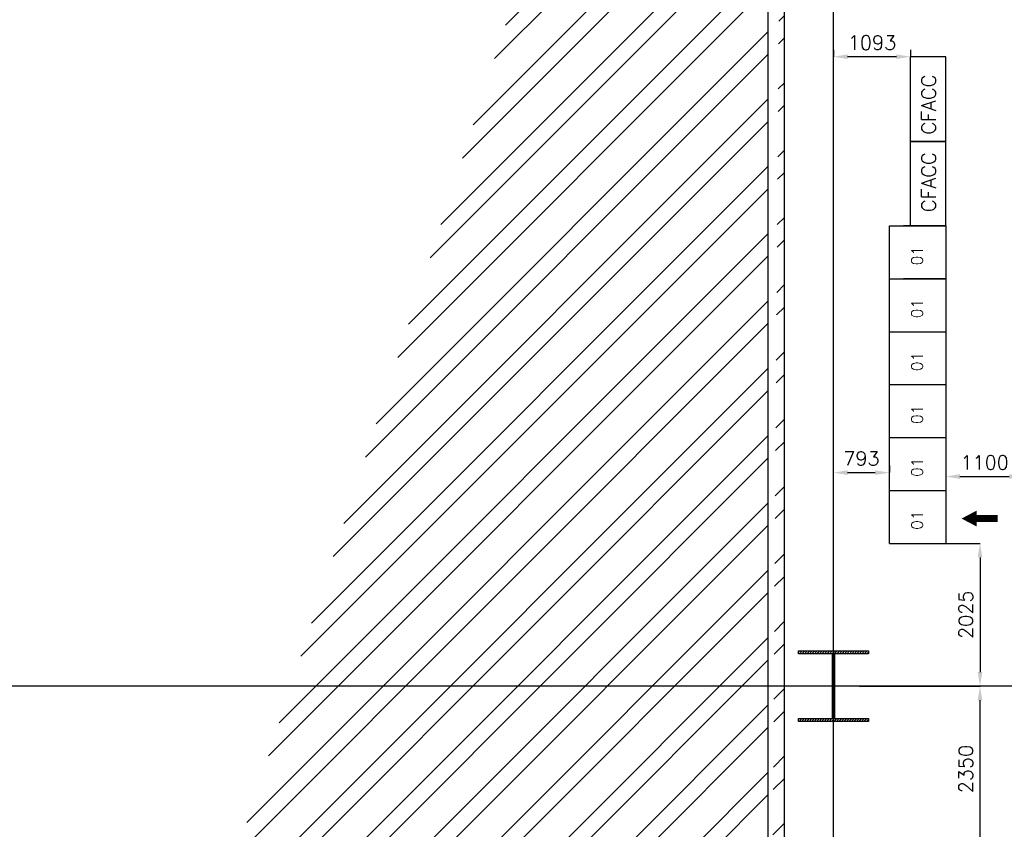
# Model space of a CAD drawing. Extents: x 361682 to 759535, y 756798 to 1113679.
# Tile 43 of 80: x 555884 to 569850, y 972530 to 984009. Entities that reach past the tile are written whole.
import ezdxf

# ---------------------------------------------------------------- set-up
doc = ezdxf.new("R2010")
doc.units = 0
doc.header["$LTSCALE"] = 700
doc.header["$MEASUREMENT"] = 0
doc.header["$PDMODE"] = 2
doc.header["$PDSIZE"] = -1
doc.linetypes.add('CENTER', pattern=[2, 1.25, -0.25, 0.25, -0.25])
doc.layers.get('0').update_dxf_attribs({"linetype": 'CONTINUOUS'})
doc.layers.get('DEFPOINTS').update_dxf_attribs({"linetype": 'CONTINUOUS'})
for name, color, linetype in [('CEN', 2, 'CENTER'), ('COL', 1, 'CONTINUOUS'), ('DIM', 4, 'CONTINUOUS'), ('GRID', 9, 'CONTINUOUS'), ('PNL', 6, 'CONTINUOUS'), ('PNLDIM', 6, 'CONTINUOUS'), ('PNLTXT', 2, 'CONTINUOUS'), ('WALL', 7, 'CONTINUOUS')]:
    doc.layers.add(name, color=color, linetype=linetype)
doc.styles.add('ROMANS', font='romans.shx')
doc.dimstyles.new('STANDARD$0', dxfattribs={"dimtxt": 200, "dimasz": 200, "dimexe": 0, "dimexo": 100, "dimgap": 100, "dimtad": 1, "dimdec": 0, "dimzin": 0, "dimdsep": 46, "dimtxsty": 'ROMANS', "dimcen": 0.09, "dimclrd": 256, "dimclre": 256, "dimclrt": 256, "dimadec": 0, "dimazin": 0, "dimtfac": 1, "dimtdec": 0, "dimtmove": 0, "dimatfit": 3, "dimfxl": 1, "dimtolj": 1, "dimtzin": 0, "dimlwd": -1, "dimlwe": -1, "dimarcsym": 0})

# ---------------------------------------------------------------- blocks, each defined once
blk = doc.blocks.new('*D1755')
at = {"layer": 'DEFPOINTS', "color": 0, "transparency": 16777216}
for p in [(568220, 977587), (568220, 977587), (567427, 977362)]:
    blk.add_point(p, dxfattribs=at)
at = {"layer": 'PNLDIM', "transparency": 16777216}
for p, q in [((567427, 977462), (567427, 977587)), ((567627, 977587), (568020, 977587)), ((568220, 977687), (568220, 977587))]:
    blk.add_line(p, q, dxfattribs=at)
for points in [[(567627, 977620), (567627, 977554), (567427, 977587)], [(568020, 977620), (568020, 977554), (568220, 977587)]]:
    blk.add_solid(points, dxfattribs=at)
at = {"layer": 'PNLDIM', "transparency": 16777216, "insert": (567823, 977787), "char_height": 200, "attachment_point": 5, "style": 'ROMANS'}
blk.add_mtext('\\A1;793', dxfattribs=at)
blk = doc.blocks.new('*D1756')
at = {"layer": 'DEFPOINTS', "color": 0, "transparency": 16777216}
for p in [(569020, 977737), (570120, 977532), (570120, 977398)]:
    blk.add_point(p, dxfattribs=at)
at = {"layer": 'PNLDIM', "transparency": 16777216}
for p, q in [((569020, 977637), (569020, 977532)), ((569220, 977532), (569920, 977532)), ((570120, 977498), (570120, 977532))]:
    blk.add_line(p, q, dxfattribs=at)
for points in [[(569220, 977565), (569220, 977499), (569020, 977532)], [(569920, 977565), (569920, 977499), (570120, 977532)]]:
    blk.add_solid(points, dxfattribs=at)
at = {"layer": 'PNLDIM', "transparency": 16777216, "insert": (569570, 977732), "char_height": 200, "attachment_point": 5, "style": 'ROMANS'}
blk.add_mtext('\\A1;1100', dxfattribs=at)
blk = doc.blocks.new('*D1909')
at = {"layer": 'DEFPOINTS', "color": 0, "transparency": 16777216}
for p in [(569327, 974559), (569505, 974559), (569120, 972209)]:
    blk.add_point(p, dxfattribs=at)
at = {"layer": 'PNLDIM', "transparency": 16777216}
for p, q in [((569427, 974559), (569505, 974559)), ((569505, 972409), (569505, 974359)), ((569220, 972209), (569505, 972209))]:
    blk.add_line(p, q, dxfattribs=at)
for points in [[(569472, 974359), (569538, 974359), (569505, 974559)], [(569472, 972409), (569538, 972409), (569505, 972209)]]:
    blk.add_solid(points, dxfattribs=at)
at = {"layer": 'PNLDIM', "transparency": 16777216, "insert": (569305, 973384), "char_height": 200, "attachment_point": 5, "rotation": 90, "style": 'ROMANS'}
blk.add_mtext('\\A1;2350', dxfattribs=at)
blk = doc.blocks.new('*D1768')
at = {"layer": 'DEFPOINTS', "color": 0, "transparency": 16777216}
for p in [(567427, 983484), (567427, 983484), (568520, 983484)]:
    blk.add_point(p, dxfattribs=at)
at = {"layer": 'PNLDIM', "transparency": 16777216}
for p, q in [((567427, 983584), (567427, 983484)), ((568520, 983584), (568520, 983484)), ((568320, 983484), (567627, 983484))]:
    blk.add_line(p, q, dxfattribs=at)
for points in [[(567627, 983518), (567627, 983451), (567427, 983484)], [(568320, 983518), (568320, 983451), (568520, 983484)]]:
    blk.add_solid(points, dxfattribs=at)
at = {"layer": 'PNLDIM', "transparency": 16777216, "insert": (567973, 983684), "char_height": 200, "attachment_point": 5, "style": 'ROMANS'}
blk.add_mtext('\\A1;1093', dxfattribs=at)
blk = doc.blocks.new('*D1867')
at = {"layer": 'DEFPOINTS', "color": 0, "transparency": 16777216}
for p in [(568620, 976584), (569327, 974559), (569505, 974559)]:
    blk.add_point(p, dxfattribs=at)
at = {"layer": 'PNLDIM', "transparency": 16777216}
for p, q in [((568720, 976584), (569505, 976584)), ((569505, 976384), (569505, 974759)), ((569427, 974559), (569505, 974559))]:
    blk.add_line(p, q, dxfattribs=at)
for points in [[(569472, 976384), (569538, 976384), (569505, 976584)], [(569472, 974759), (569538, 974759), (569505, 974559)]]:
    blk.add_solid(points, dxfattribs=at)
at = {"layer": 'PNLDIM', "transparency": 16777216, "insert": (569305, 975572), "char_height": 200, "attachment_point": 5, "rotation": 90, "style": 'ROMANS'}
blk.add_mtext('\\A1;2025', dxfattribs=at)
blk = doc.blocks.new('A$C459100B9')
at = {"layer": 'COL'}
h = blk.add_hatch(dxfattribs=at)
h.set_pattern_fill('ANSI31', color=256, scale=200, angle=180, style=0)
h.set_pattern_definition([(225, (-560004.63, -115195.517), (17.6776695, -17.6776695), [])])
h.paths.add_polyline_path([(495, 500), (0, 500), (0, 460), (14, 460), (495, 460)])
h.paths.add_polyline_path([(0, 500), (-495, 500), (-495, 460), (0, 460)])
h.paths.add_polyline_path([(14, 460), (0, 460), (0, 0), (14, 0)])
h.paths.add_polyline_path([(0, 460), (-14, 460), (-14, 0), (0, 0)])
h.paths.add_polyline_path([(14, 0), (0, 0), (0, -460), (14, -460)])
h.paths.add_polyline_path([(0, 0), (-14, 0), (-14, -460), (0, -460)])
h.paths.add_polyline_path([(495, -460), (0, -460), (0, -500), (495, -500)])
h.paths.add_polyline_path([(0, -460), (-14, -460), (-495, -460), (-495, -500), (0, -500)])
at = {"layer": 'CEN'}
for p, q in [((0, 500), (0, -500)), ((192, 0), (-192, 0))]:
    blk.add_line(p, q, dxfattribs=at)
at = {"layer": 'COL'}
for points in [[(-495, 500), (495, 500), (495, 460), (-495, 460)], [(-14, 460), (14, 460), (14, -460), (-14, -460)], [(-495, -460), (495, -460), (495, -500), (-495, -500)]]:
    blk.add_lwpolyline(points, close=True, dxfattribs=at)
blk = doc.blocks.new('A$C021D3BAE')
at = {"layer": 'DIM'}
blk.add_blockref('A$C459100B9', (0, 0), dxfattribs=at)

msp = doc.modelspace()

# ---------------------------------------------------------------- hatches: boundary and pattern name
h = msp.add_hatch()
h.set_pattern_fill('ANSI32', color=256, scale=1800, style=0)
h.set_pattern_definition([(45, (407041.04, 814834.2), (-477.297, 477.297), []), (45, (407359.2, 814834.2), (-477.297, 477.297), [])])
edge = h.paths.add_edge_path()
edge.add_line((556126.8, 963439.5), (566501.8, 963439.5))
edge.add_line((556231.8, 963209.5), (566731.8, 963209.5))
edge.add_line((566731.8, 963209.5), (566731.8, 995194.5))
edge.add_line((566501.8, 963439.5), (566501.8, 995424.5))

# ---------------------------------------------------------------- linework, layer by layer
at = {"layer": 'GRID'}
for p, q in [((567426.8, 931735), (567426.8, 997057.2)), ((591926.8, 974559.5), (551626.8, 974559.5))]:
    msp.add_line(p, q, dxfattribs=at)
at = {"layer": 'PNL', "color": 2}
for p, q in [((568519.8, 981084.5), (568519.8, 983484.5)), ((569019.8, 983484.5), (568519.8, 983484.5)), ((569019.8, 982284.5), (569019.8, 983484.5)), ((569019.8, 982284.5), (568519.8, 982284.5)), ((568519.8, 982284.5), (569019.8, 982284.5)), ((569019.8, 982284.5), (568519.8, 982284.5)), ((569019.8, 981084.5), (569019.8, 982284.5)), ((568219.8, 976584.5), (568219.8, 981084.5)), ((568219.8, 981084.5), (569019.8, 981084.5)), ((569019.8, 981084.5), (568419.8, 981084.5)), ((569019.8, 981084.5), (569019.8, 976584.5)), ((568219.8, 980334.5), (569019.8, 980334.5)), ((569019.8, 980334.5), (568419.8, 980334.5)), ((568219.8, 979584.5), (569019.8, 979584.5)), ((568219.8, 978834.5), (569019.8, 978834.5)), ((568219.8, 978084.5), (569019.8, 978084.5)), ((568219.8, 977334.5), (569019.8, 977334.5)), ((568219.8, 976584.5), (569019.8, 976584.5))]:
    msp.add_line(p, q, dxfattribs=at)
at = {"layer": 'PNL', "color": 60}
msp.add_line((567796.8, 974559.5), (569505, 974559.5), dxfattribs=at)
at = {"layer": 'PNL', "color": 7}
msp.add_lwpolyline([(569243.4, 976935.8, 0, 225, 0), (569456.7, 976935.8, 225, 225, 0)], format="xyseb", dxfattribs=at)
at = {"layer": 'PNL', "color": 7, "const_width": 100}
msp.add_lwpolyline([(569456.7, 976935.8), (569753.8, 976935.8)], dxfattribs=at)
at = {"layer": 'WALL'}
for p, q in [((566501.8, 963439.5), (566501.8, 995439.5)), ((566731.8, 963209.5), (566731.8, 995209.5))]:
    msp.add_line(p, q, dxfattribs=at)

# ---------------------------------------------------------------- block references
msp.add_blockref('A$C021D3BAE', (567426.8, 974559.5))

# ---------------------------------------------------------------- texts
at = {"layer": 'PNLTXT', "color": 2, "style": 'ROMANS'}
for p in [(568692, 980526.2), (568692, 979776.2), (568692, 979026.2), (568692, 978276.2), (568692, 977526.2), (568692, 976776.2)]:
    msp.add_text('01', height=160, rotation=90, dxfattribs=at).set_placement(p)
at = {"layer": 'PNLTXT', "color": 2, "ltscale": 1000, "char_height": 200, "width": 511.878, "attachment_point": 7, "rotation": 90, "style": 'ROMANS'}
for insert in [(568877, 982381.2), (568877, 981281.2)]:
    msp.add_mtext('CFACC', dxfattribs=dict(at, insert=insert))

# ---------------------------------------------------------------- dimensions: what is measured, and where the dimension line sits
at = {"layer": 'PNLDIM', "color": 7}
for base, p1, p2, picture, middle in [((567426.8, 983484.5), (568519.8, 983484.5), (567426.8, 983484.5), '*D1768', (567973.3, 983684.5)), ((568219.8, 977586.8), (567426.8, 977362.5), (568219.8, 977586.8), '*D1755', (567823.3, 977786.8)), ((570119.8, 977531.8), (569019.8, 977737.2), (570119.8, 977397.9), '*D1756', (569569.8, 977731.8))]:
    dim = msp.add_linear_dim(base=base, p1=p1, p2=p2, dimstyle='STANDARD$0', override={"dimfxl": 0.5, "dimarcsym": 2}, dxfattribs=at)
    dim.commit()
    dim.dimension.update_dxf_attribs({"geometry": picture, "text_midpoint": middle})
at = {"layer": 'PNLDIM', "color": 60}
dim = msp.add_linear_dim(base=(569505, 974559.5), p1=(568619.8, 976584.5), p2=(569326.8, 974559.5), angle=90, dimstyle='STANDARD$0', override={"dimfxl": 0.5, "dimarcsym": 2}, dxfattribs=at)
dim.commit()
dim.dimension.update_dxf_attribs({"geometry": '*D1867', "text_midpoint": (569305, 975572)})
at = {"layer": 'PNLDIM', "color": 7}
dim = msp.add_linear_dim(base=(569505, 974559.5), p1=(569119.8, 972209.5), p2=(569326.8, 974559.5), angle=90, dimstyle='STANDARD$0', override={"dimfxl": 0.5, "dimarcsym": 2}, dxfattribs=at)
dim.commit()
dim.dimension.update_dxf_attribs({"geometry": '*D1909', "text_midpoint": (569305, 973384.5)})

doc.saveas('drawing.dxf')
